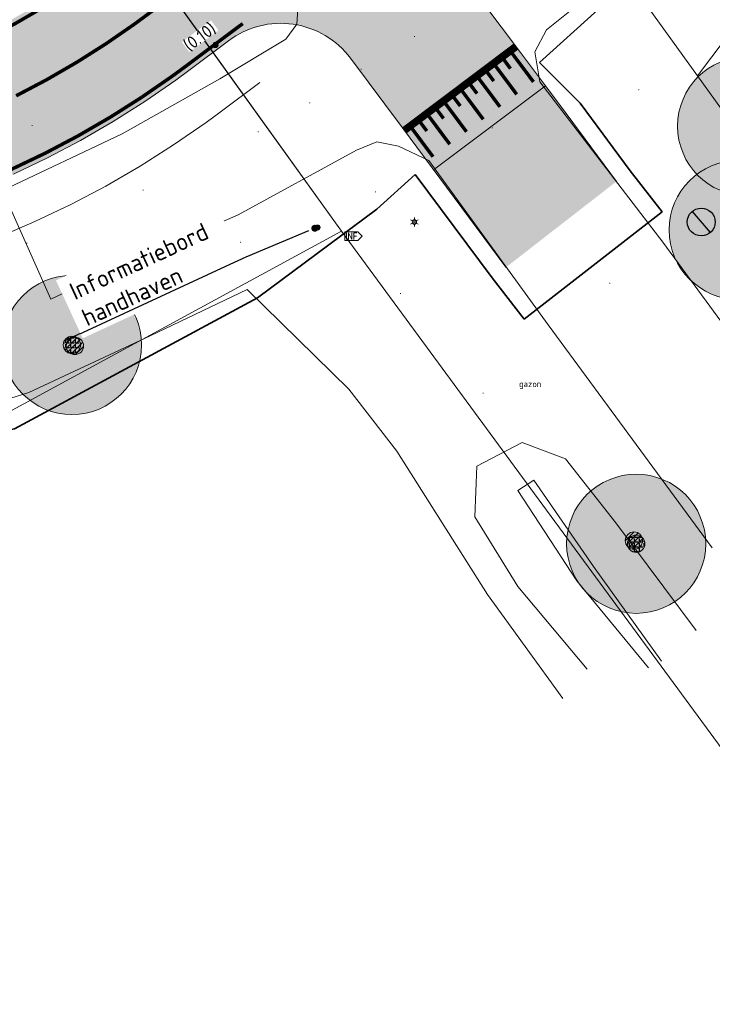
# Model space of a CAD drawing. Header units: metres. Extents: x 163628 to 168255, y 402691 to 405367.
# Tile 49 of 256: x 164793 to 164813, y 403526 to 403555. Entities that reach past the tile are written whole.
import ezdxf
from ezdxf import colors
from ezdxf.entities.mleader import LeaderData, LeaderLine
from ezdxf.enums import TextEntityAlignment as Align
from ezdxf.math import Vec2, Vec3

# ---------------------------------------------------------------- set-up
doc = ezdxf.new("R2010")
doc.units = ezdxf.units.M
for name, color, linetype, lineweight, transparency in [('X-CA190022.004-UO-ARC_Arcering$0$N-WE-VH-VERHARDING_ASFALT_ROOD-A', 14, 'Continuous', 0, 0.5), ('X-CA190022.004-UO-ARC_Arcering$0$N-WE-VH-VERHARDING_ASFALT_ZWART-OPBOUW 1', 250, 'Continuous', 0, 0.5), ('X-CA190022.004-UO-ARC_Arcering$0$N-WE-VH-VERHARDING_ASFALT_ZWARTE OPBOUW- RODE DEKLAAG', 14, 'Continuous', 0, 0.5)]:
    doc.layers.add(name, color=color, linetype=linetype, lineweight=lineweight, transparency=transparency)
for name, color, linetype, lineweight in [('X-CA190022.004-UO-BBM_bebording bebakening markering_v0.1$0$N-WE-VH-MARKERINGSTEKST-T18', 7, 'Continuous', 18), ('X-CA190022.004-UO-BBM_bebording bebakening markering_v0.1$0$X-XX-AL-T25', 7, 'Continuous', 25), ('X-CA190022.004-UO-DTM inmeting_v0.1$0$B-WE-AL-AANPIJLING-T18', 246, 'Continuous', 0), ('X-CA190022.004-UO-DTM inmeting_v0.1$0$B-WE-GR-BOOM-S', 246, 'Continuous', 0), ('X-CA190022.004-UO-DTM inmeting_v0.1$0$B-WE-GW-TALUD_KRUIN-G', 246, 'Continuous', 0), ('X-CA190022.004-UO-DTM inmeting_v0.1$0$B-WE-GW-TALUD_TEEN-G', 246, 'Continuous', 0), ('X-CA190022.004-UO-DTM inmeting_v0.1$0$B-WE-IE-MEUBILAIR_WEGMEUBILAIR-S', 246, 'Continuous', 0), ('X-CA190022.004-UO-DTM inmeting_v0.1$0$B-WE-IE-TERREINAFSCHEIDING_KUNSTMATIG_RASTERHEKWERK-G', 246, 'X-CA190022.004-UO-DTM inmeting_v0.1$0$IE-TERREINAFSCHEIDING-KUNSTMATIG-OPEN', 0), ('X-CA190022.004-UO-DTM inmeting_v0.1$0$B-WE-OG-HOOGTEPUNT-S', 246, 'Continuous', 0), ('X-CA190022.004-UO-DTM inmeting_v0.1$0$B-WE-VH-VERHARDING_ASFALT-G', 246, 'Continuous', 0), ('X-CA190022.004-UO-DTM inmeting_v0.1$0$B-XX-AL-INFORMATIEBORD-S', 246, 'Continuous', 0), ('X-CA190022.004-UO-DTM inmeting_v0.1$0$wegmeubilair', 246, 'Continuous', 0), ('X-CA190022.004-UO-DWM_Beplanting$0$B-WE-GR-BOOM-S AFKOMSTIG UIT BGT', 252, 'Continuous', 0), ('X-CA190022.004-UO-DWM_Snelfietsroute$0$N-WE-GW-BERM-G', 7, 'Continuous', 20), ('X-CA190022.004-UO-DWM_Snelfietsroute$0$N-WE-VH-DREMPEL-G', 7, 'Continuous', 20), ('X-CA190022.004-UO-DWM_Snelfietsroute$0$N-WE-VH-KANTVERHARDING-G', 7, 'Continuous', 20), ('X-CA190022.004-UO-DWM_Snelfietsroute$0$N-WE-VW-MARKERING_LANGS_STREEP_DOORGETROKKEN DREMPEL_010-G', 7, 'Continuous', 20), ('X-CA190022.004-UO-DWM_Snelfietsroute$0$N-WE-VW-MARKERING_LANGS_STREEP_DOORGETROKKEN_010-G', 7, 'Continuous', 20), ('X-CA190022.004-UO-GZM_Werkgrens_v0.1$0$N-WE-KG-GRENS_SYSTEEMGRENS-G', 7, 'X-CA190022.004-UO-GZM_Werkgrens_v0.1$0$KG-OG', 35), ('X-CA190022.004-UO-KAD_Percelen$0$B-WE-KG-GRENS_PERCEEL-GV', 150, 'Continuous', 9), ('X-CA190022.004-UO-WHM_Putten en kolken combi_v0.1$0$PUTRAND ONDERLEGGER GEMEENTE', 252, 'Continuous', 25)]:
    doc.layers.add(name, color=color, linetype=linetype, lineweight=lineweight)
doc.layers.add('X-CA190022.004-UO-DTM inmeting_v0.1$0$X-XX-AL-MEETPUNT-S', color=246, linetype='Continuous', lineweight=0, plot=False)
for name, color, linetype in [('X-CA190022.004-UO-DWM_Beplanting$0$B-WE-GR-BOOM-S AFKOMSTIG UIT BOMENBESTAND GEMEENTE', 252, 'Continuous'), ('X-CA190022.004-UO-DWM_Beplanting$0$B-WE-GR-BOOM-S AFKOMSTIG UIT DTM_v0.4', 252, 'Continuous'), ('X-CA190022.004-UO-DWM_Beplanting$0$N-GV-GR-GRAS-A-200', 7, 'Continuous')]:
    doc.layers.add(name, color=color, linetype=linetype)
doc.styles.add('X-CA190022.004-UO-BBM_bebording bebakening markering_v0.1$0$NLCS-ISO-M200-T25', font='NLCS-ISO.ttf', dxfattribs={"height": 0.5})
doc.styles.add('X-CA190022.004-UO-BBM_bebording bebakening markering_v0.1$0$NLCS-ISO-M500-T18', font='NLCS-ISO.ttf', dxfattribs={"height": 0.9})
doc.styles.add('X-CA190022.004-UO-DTM inmeting_v0.1$0$NLCS-ISO', font='isocpeur.ttf', dxfattribs={"height": 2.5})
doc.linetypes.add('X-CA190022.004-UO-DTM inmeting_v0.1$0$IE-TERREINAFSCHEIDING-KUNSTMATIG-OPEN', pattern='A,7,-1.5,[67,NLCS.SHX,S=0.75,R=0,X=0,Y=0],-1.5', length=10)
doc.linetypes.add('X-CA190022.004-UO-GZM_Werkgrens_v0.1$0$KG-OG', pattern='A,5.5,-1.5,[2,NLCS.SHX,S=0.5,R=0,X=0,Y=0],-1.5', length=8.5)

# ---------------------------------------------------------------- blocks, each defined once
blk = doc.blocks.new('X-CA190022.004-UO-DTM inmeting_v0.1$0$punt')
at = {"color": 0, "lineweight": -2}
blk.add_line((0, 0), (0, 0), dxfattribs=at)
blk = doc.blocks.new('X-CA190022.004-UO-DTM inmeting_v0.1$0$SOG-HOOGTEPUNT-SO')
for p, q in [((-0.5, 0), (0.5, 0)), ((0, 0.5), (0, -0.5))]:
    blk.add_line(p, q)
blk = doc.blocks.new('X-CA190022.004-UO-DTM inmeting_v0.1$0$boom')
h = blk.add_hatch()
h.set_pattern_fill('ANSI31', color=256, scale=0.13)
h.set_pattern_definition([(45, (0, 0), (-0.2918583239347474, 0.2918583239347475), [])])
h.paths.add_polyline_path([(-1, 0, 1), (1, 0, 1)])
blk.add_circle((0, 0), 1)
blk = doc.blocks.new('X-CA190022.004-UO-DTM inmeting_v0.1$0$Brouwers informatiebord')
at = {"layer": 'X-CA190022.004-UO-DTM inmeting_v0.1$0$wegmeubilair', "color": 141}
for p, q in [((-0.5593429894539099, 0.3735827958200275), (-0.5593429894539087, -0.3796167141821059)), ((-0.3306536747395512, -0.3796167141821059), (-0.3306536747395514, 0.3735827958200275)), ((-0.3306536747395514, 0.3735827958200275), (0.04202160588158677, -0.3796167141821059)), ((0.04202160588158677, -0.3796167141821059), (0.04202160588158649, 0.3735827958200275)), ((0.2821657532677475, 0.3735827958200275), (0.2821657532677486, -0.3796167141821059)), ((0.2821657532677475, 0.3735827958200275), (0.6386376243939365, 0.373582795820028)), ((0.2821657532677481, -0.003016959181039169), (0.5819262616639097, -0.003016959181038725))]:
    blk.add_line(p, q, dxfattribs=at)
blk.add_lwpolyline([(-0.7607234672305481, -0.5), (0.7392765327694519, -0.5), (1.239276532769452, 0), (0.7392765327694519, 0.5), (-0.7607234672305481, 0.5), (-0.7607234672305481, -0.5)], dxfattribs=at)
blk = doc.blocks.new('X-CA190022.004-UO-DTM inmeting_v0.1$0$SIE-WEG_PAAL_ALGEMEEN_TYPE_01')
h = blk.add_hatch(color=256)
edge = h.paths.add_edge_path()
edge.add_arc((2.273736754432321e-16, 0), 0.1875, 0, 360)
at = {"ltscale": 0.5}
blk.add_circle((2.273736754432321e-16, 0), 0.1875, dxfattribs=at)
blk = doc.blocks.new('X-CA190022.004-UO-DTM inmeting_v0.1$0$B-SIE-WEG_LICHTMAST-SO')
at = {"ltscale": 0.1}
for p, q in [((-0.3340803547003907, 0.1928812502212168), (-0.6681599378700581, 0.3857625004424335)), ((2.544954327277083e-10, 0.3857625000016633), (5.089692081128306e-10, 0.77152500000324)), ((0.3340803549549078, 0.1928812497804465), (0.6681599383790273, 0.3857624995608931)), ((-0.3340803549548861, -0.1928812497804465), (-0.6681599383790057, -0.3857624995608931)), ((-2.544954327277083e-10, -0.3857625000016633), (-5.089475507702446e-10, -0.77152500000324)), ((0.3340803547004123, -0.1928812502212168), (0.6681599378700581, -0.3857625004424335))]:
    blk.add_line(p, q, dxfattribs=at)
at = {"flags": 128}
for points in [[(-0.3543824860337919, 0.1523999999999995), (0.3543824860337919, 0.1523999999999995)], [(-0.3543824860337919, -0.1523999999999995), (0.3543824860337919, -0.1523999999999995)]]:
    blk.add_lwpolyline(points, dxfattribs=at)
at = {"ltscale": 0.1}
blk.add_circle((0, 0), 0.3857625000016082, dxfattribs=at)
at = {"style": 'X-CA190022.004-UO-DTM inmeting_v0.1$0$NLCS-ISO'}
blk.add_attdef('TYPE', text='', height=0.54864, dxfattribs=at).set_placement((5.089692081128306e-10, 0.77152500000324), align=Align.BOTTOM_CENTER)
blk = doc.blocks.new('X-CA190022.004-UO-DWM_Beplanting$0$SGR-BOOM_01-SO')
at = {"linetype": 'ByBlock', "lineweight": 18}
h = blk.add_hatch(color=0, dxfattribs=at)
h.dxf.hatch_style = 1
edge = h.paths.add_edge_path()
edge.add_arc((0, 0), 0.25, 0, 360)
at = {"color": 0, "linetype": 'ByBlock', "lineweight": 18}
for radius in [2, 0.25]:
    blk.add_circle((0, 0), radius, dxfattribs=at)
blk = doc.blocks.new('X-CA190022.004-UO-DWM_Beplanting$0$IMGEOBoom')
at = {"transparency": 33554457}
h = blk.add_hatch(color=256, dxfattribs=at)
h.dxf.hatch_style = 1
edge = h.paths.add_edge_path()
edge.add_arc((0, 0), 100, 0, 360)
edge = h.paths.add_edge_path(flags=17)
edge.add_arc((0, 0), 12.5, 0, 360)
h = blk.add_hatch()
h.set_pattern_fill('ANGLE', color=256)
h.set_pattern_definition([(0, (0, 0), (0, 6.985), [5.08, -1.905]), (90, (0, 0), (-6.985, 4.277078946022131e-16), [5.08, -1.905])])
edge = h.paths.add_edge_path(flags=17)
edge.add_arc((0, 0), 12.5, 0, 360)
at = {"layer": 'X-CA190022.004-UO-DWM_Beplanting$0$N-GV-GR-GRAS-A-200'}
h = blk.add_hatch(color=256, dxfattribs=at)
h.dxf.hatch_style = 1
edge = h.paths.add_edge_path(flags=17)
edge.add_arc((0, 0), 12.5, 0, 360)
at = {"xscale": 50, "yscale": 50, "zscale": 50}
blk.add_blockref('X-CA190022.004-UO-DWM_Beplanting$0$SGR-BOOM_01-SO', (0, 0), dxfattribs=at)
blk = doc.blocks.new('X-CA190022.004-UO-WHM_Putten en kolken combi_v0.1$0$B-SRI-PUT_BETON-SO')
at = {"flags": 128}
blk.add_lwpolyline([(-1.290005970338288, 1.528282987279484), (1.290089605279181, -1.528366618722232)], dxfattribs=at)
blk.add_circle((4.18174704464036e-05, -4.181572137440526e-05), 1.999999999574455)
blk = doc.blocks.new('X-CA190022.004-UO-BBM_bebording bebakening markering_v0.1$0$_Dot')
at = {"color": 0, "linetype": 'ByBlock', "const_width": 0.5}
blk.add_lwpolyline([(-0.25, 0, 1), (0.25, 0, 1)], format="xyb", close=True, dxfattribs=at)

msp = doc.modelspace()

# ---------------------------------------------------------------- hatches: boundary and pattern name
at = {"layer": 'X-CA190022.004-UO-ARC_Arcering$0$N-WE-VH-VERHARDING_ASFALT_ROOD-A'}
h = msp.add_hatch(color=256, dxfattribs=at)
h.dxf.hatch_style = 1
h.paths.add_polyline_path([(164799.4081062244, 403554.2064482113), (164797.090708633, 403557.4683086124), (164795.86814707, 403556.5527593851), (164795.5457951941, 403556.3157055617), (164794.7893453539, 403555.7921878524), (164794.0125654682, 403555.2993388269), (164793.2166982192, 403554.8379469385), (164792.4030168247, 403554.4087503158), (164791.5728230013, 403554.0124355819), (164790.7274448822, 403553.6496367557), (164789.8682348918, 403553.3209342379), (164788.996567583, 403553.0268538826), (164788.1138374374, 403552.7678661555), (164787.8690266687, 403552.7027731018), (164787.221456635, 403552.5443853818), (164786.3208527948, 403552.356769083), (164785.4134666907, 403552.2053174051), (164784.5007499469, 403552.0902726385), (164783.5841627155, 403552.0118188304), (164782.6651713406, 403551.9700814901), (164781.7452460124, 403551.9651273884), (164780.825858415, 403551.9969644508), (164779.9084793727, 403552.0655417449), (164778.9748262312, 403552.1727511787), (164777.9182883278, 403552.2757106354), (164776.8416777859, 403552.3383128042), (164775.7640905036, 403552.3578132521), (164774.6872502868, 403552.33423401), (164773.6128776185, 403552.2676659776), (164772.5426869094, 403552.158268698), (164771.476635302, 403552.0059619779), (164771.2188536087, 403551.9625774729), (164770.421662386, 403551.8119650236), (164769.3712898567, 403551.5749370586), (164768.3344701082, 403551.2969620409), (164767.3102312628, 403550.9779455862), (164766.3001960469, 403550.6184488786), (164765.3059624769, 403550.2190972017), (164764.3280402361, 403549.7801025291), (164763.844748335, 403549.5454639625), (164763.3964932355, 403549.3222228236), (164764.862972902, 403546.2602851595), (164765.3278207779, 403546.4684580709), (164765.7610759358, 403546.6571279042), (164766.6262639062, 403547.0033950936), (164767.5037139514, 403547.3144901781), (164768.3919985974, 403547.5899868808), (164769.2896759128, 403547.8295167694), (164770.195291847, 403548.0327697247), (164771.1064675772, 403548.1993622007), (164771.7974539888, 403548.3008268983), (164772.0244770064, 403548.32949726), (164772.9450986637, 403548.4226469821), (164773.8677687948, 403548.4788686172), (164774.7910082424, 403548.4981474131), (164775.7133399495, 403548.48052778), (164776.6332913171, 403548.4261131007), (164777.5493965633, 403548.3350654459), (164778.460021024, 403548.2066214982), (164778.4731300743, 403548.2048576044), (164779.53058489, 403548.0834322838), (164780.6075081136, 403548.0029285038), (164781.6867892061, 403547.965554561), (164782.766701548, 403547.9713702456), (164783.8455175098, 403548.0203662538), (164784.9215112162, 403548.1124642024), (164785.9929613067, 403548.2475167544), (164787.0581536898, 403548.4253078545), (164788.1153842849, 403548.645553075), (164788.875575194, 403548.8314864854), (164789.1629617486, 403548.9079000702), (164790.1992101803, 403549.2119291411), (164791.2224718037, 403549.5571539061), (164792.2311096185, 403549.9430220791), (164793.2235100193, 403550.3689163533), (164794.1980853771, 403550.8341553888), (164795.1532765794, 403551.3379949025), (164796.0875555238, 403551.8796288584), (164796.9994275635, 403552.4581907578), (164797.8874338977, 403553.0727550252), (164798.2658469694, 403553.3510356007)])
edge = h.paths.add_edge_path()
edge.add_line((164812.1318983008, 403564.2440379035), (164809.2161862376, 403566.9824819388))
edge.add_arc((164792.4510797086, 403582.7283022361), 22.99999247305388, 306.8550437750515, 316.795755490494, ccw=False)
edge.add_line((164806.2463045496, 403564.3247312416), (164804.3247551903, 403562.8857255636))
edge.add_line((164804.3247551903, 403562.8857255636), (164804.2185020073, 403562.8061549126))
edge.add_line((164804.2185020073, 403562.8061549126), (164806.6207696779, 403559.6078518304))
edge.add_line((164806.6207696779, 403559.6078518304), (164808.6465435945, 403561.1249089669))
edge.add_arc((164792.4539857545, 403582.7255354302), 26.99603661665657, 306.8564638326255, 316.7958108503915)
at = {"layer": 'X-CA190022.004-UO-ARC_Arcering$0$N-WE-VH-VERHARDING_ASFALT_ZWART-OPBOUW 1'}
h = msp.add_hatch(color=256, dxfattribs=at)
h.dxf.hatch_style = 1
edge = h.paths.add_edge_path()
edge.add_line((164807.802, 403553.866), (164806.1355930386, 403556.0912021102))
edge.add_arc((164808.1221869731, 403557.6089124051), 2.499999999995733, 126.82872559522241, 217.3789630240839, ccw=False)
edge.add_line((164806.623624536, 403559.6099897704), (164799.4081062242, 403554.2064482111))
edge.add_arc((164800.9066686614, 403552.2053708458), 2.500000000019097, 36.690919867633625, 126.82872559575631, ccw=False)
edge.add_line((164802.9113445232, 403553.6991160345), (164804.4015121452, 403551.6992414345))
edge.add_line((164804.4015121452, 403551.6992414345), (164807.381, 403547.69))
edge.add_line((164807.381, 403547.69), (164810.555, 403550.158))
edge.add_line((164810.555, 403550.158), (164809.1099317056, 403552.1080814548))
edge.add_line((164809.1099317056, 403552.1080814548), (164808.5142062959, 403552.9112909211))
edge.add_line((164808.5142062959, 403552.9112909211), (164807.802, 403553.866))
at = {"layer": 'X-CA190022.004-UO-ARC_Arcering$0$N-WE-VH-VERHARDING_ASFALT_ZWARTE OPBOUW- RODE DEKLAAG'}
h = msp.add_hatch(color=256, dxfattribs=at)
h.dxf.hatch_style = 1
h.paths.add_polyline_path([(164799.1049991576, 403558.9767660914), (164797.090708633, 403557.4683086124), (164799.4081062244, 403554.2064482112), (164801.470395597, 403555.7508509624)])

# ---------------------------------------------------------------- linework, layer by layer
at = {"layer": 'X-CA190022.004-UO-DTM inmeting_v0.1$0$B-WE-GW-TALUD_KRUIN-G'}
msp.add_polyline3d([(164809.7179999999, 403536.1329999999, 9.152), (164807.7170000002, 403538.5129999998, 9.142), (164806.4870000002, 403540.5159999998, 9.287), (164806.5389999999, 403541.977, 9.251), (164807.8420000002, 403542.6570000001, 9.265), (164809.091, 403542.182, 9.206), (164810.5389999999, 403540.3470000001, 9.219), (164812.852, 403537.2439999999, 9.148)], dxfattribs=at)
at = {"layer": 'X-CA190022.004-UO-DTM inmeting_v0.1$0$B-WE-GW-TALUD_TEEN-G'}
for points in [[(164808.1800000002, 403541.571, 8.611), (164807.7200000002, 403541.2710000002, 8.6)], [(164811.8530000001, 403536.3679999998, 8.35), (164809.8930000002, 403539.0890000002, 8.44), (164808.1800000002, 403541.571, 8.611)], [(164811.4789999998, 403536.1779999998, 8.324), (164809.415, 403538.6740000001, 8.434), (164807.7200000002, 403541.2710000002, 8.6)]]:
    msp.add_polyline3d(points, dxfattribs=at)
at = {"layer": 'X-CA190022.004-UO-DTM inmeting_v0.1$0$B-WE-IE-TERREINAFSCHEIDING_KUNSTMATIG_RASTERHEKWERK-G'}
for p, q in [((164797.1519999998, 403545.7239999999, 9.378), (164799.9440000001, 403547.0520000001, 9.369)), ((164799.9440000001, 403547.0520000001, 9.369), (164802.8599999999, 403544.1910000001, 9.376)), ((164793.665, 403544.0899999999, 9.329), (164797.1519999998, 403545.7239999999, 9.378)), ((164790.1800000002, 403543.0120000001, 9.262), (164793.665, 403544.0899999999, 9.329)), ((164802.8599999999, 403544.1910000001, 9.376), (164804.2459999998, 403542.4050000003, 9.329)), ((164804.2459999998, 403542.4050000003, 9.329), (164806.8500000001, 403538.2790000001, 9.269)), ((164806.8500000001, 403538.2790000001, 9.269), (164809.017, 403535.2930000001, 9.232))]:
    msp.add_line(p, q, dxfattribs=at)
at = {"layer": 'X-CA190022.004-UO-DTM inmeting_v0.1$0$B-WE-VH-VERHARDING_ASFALT-G'}
for points in [[(164792.9079999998, 403549.8999999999, 9.139), (164796.3489999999, 403551.5249999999, 9.297), (164799.1510000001, 403553.105, 9.453), (164801.057, 403554.2489999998, 9.563), (164801.372, 403554.6800000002, 9.602), (164801.4160000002, 403555.4169999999, 9.632), (164801.0609999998, 403556.1600000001, 9.65), (164799.8199999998, 403558.04, 9.702), (164796.3709999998, 403562.7439999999, 9.83), (164792.5189999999, 403567.8590000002, 10.004), (164789.7969999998, 403572.014, 10.108)], [(164816.6039999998, 403541.9879999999, 9.39), (164811.8870000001, 403548.4109999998, 9.533), (164808.355, 403553.0210000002, 9.627), (164808.2060000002, 403553.8879999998, 9.631), (164808.5449999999, 403554.52, 9.624), (164809.3109999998, 403555.128, 9.616), (164810.5099999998, 403556.327, 9.595), (164811.9789999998, 403558.2930000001, 9.587), (164814.372, 403562.6030000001, 9.551), (164816.0619999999, 403567.497, 9.508)], [(164813.307, 403539.622, 9.393), (164808.5899999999, 403546.034, 9.46), (164805.1600000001, 403550.7599999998, 9.532), (164804.29, 403551.176, 9.539), (164803.673, 403551.2970000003, 9.542), (164803.0860000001, 403551.0559999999, 9.522), (164799.6800000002, 403549.202, 9.384), (164796.4300000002, 403547.7850000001, 9.273), (164794.2969999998, 403546.7779999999, 9.212)], [(164794.2969999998, 403546.7779999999, 9.212), (164792.9079999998, 403549.8999999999, 9.139)]]:
    msp.add_polyline3d(points, dxfattribs=at)
at = {"layer": 'X-CA190022.004-UO-DWM_Snelfietsroute$0$N-WE-GW-BERM-G', "flags": 128}
msp.add_lwpolyline([(164792.7949838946, 403548.5530415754), (164793.842517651, 403549.0025966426), (164794.8712360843, 403549.4936822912), (164795.8794934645, 403550.0255128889), (164796.8656767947, 403550.5972376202), (164797.8282083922, 403551.2079418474), (164798.7655484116, 403551.8566485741), (164799.1649844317, 403552.1503891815), (164800.3072436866, 403553.005801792)], dxfattribs=at)
at = {"layer": 'X-CA190022.004-UO-DWM_Snelfietsroute$0$N-WE-VH-DREMPEL-G', "flags": 128}
for points in [[(164804.4015121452, 403551.6992414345), (164807.6168309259, 403554.1132616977)], [(164805.2980382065, 403550.4966330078), (164808.5142062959, 403552.9112909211)]]:
    msp.add_lwpolyline(points, dxfattribs=at)
at = {"layer": 'X-CA190022.004-UO-DWM_Snelfietsroute$0$N-WE-VH-KANTVERHARDING-G', "flags": 128}
msp.add_lwpolyline([(164810.555, 403550.158), (164809.1099317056, 403552.1080814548), (164808.5142062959, 403552.9112909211), (164807.802, 403553.866), (164806.1068128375, 403556.1296331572)], dxfattribs=at)
msp.add_lwpolyline([(164807.381, 403547.69), (164804.4015121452, 403551.6992414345), (164802.9113445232, 403553.6991160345, 0.4149181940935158), (164799.4081062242, 403554.2064482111), (164798.2658469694, 403553.3510356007), (164797.8874338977, 403553.0727550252), (164796.9994275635, 403552.4581907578), (164796.0875555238, 403551.8796288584), (164795.1532765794, 403551.3379949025), (164794.1980853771, 403550.8341553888), (164793.2235100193, 403550.3689163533)], format="xyb", dxfattribs=at)
at = {"layer": 'X-CA190022.004-UO-DWM_Snelfietsroute$0$N-WE-VW-MARKERING_LANGS_STREEP_DOORGETROKKEN DREMPEL_010-G', "flags": 128}
for points, const_width in [([(164804.461160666, 403551.6189775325), (164807.6767735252, 403554.0332185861)], 0.2), ([(164807.5119410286, 403553.9026310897), (164808.1702944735, 403553.021400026)], 0.09999999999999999), ([(164807.0309497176, 403553.543956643), (164807.6893031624, 403552.6627255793)], 0.09999999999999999), ([(164807.2714453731, 403553.7232938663), (164807.5105616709, 403553.4026329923)], 0.09999999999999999), ([(164806.7904540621, 403553.3646194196), (164807.0295703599, 403553.0439585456)], 0.09999999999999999), ([(164806.3094627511, 403553.0059449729), (164806.5485790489, 403552.6852840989)], 0.09999999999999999), ([(164806.5499584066, 403553.1852821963), (164807.2083118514, 403552.3040511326)], 0.09999999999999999), ([(164805.8284714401, 403552.6472705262), (164806.0675877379, 403552.3266096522)], 0.09999999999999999), ([(164806.0689670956, 403552.8266077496), (164806.7273205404, 403551.9453766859)], 0.09999999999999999), ([(164805.5879757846, 403552.4679333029), (164806.2463292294, 403551.5867022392)], 0.09999999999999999), ([(164805.1069844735, 403552.1092588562), (164805.7653379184, 403551.2280277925)], 0.09999999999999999), ([(164805.347480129, 403552.2885960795), (164805.5865964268, 403551.9679352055)], 0.09999999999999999), ([(164804.866488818, 403551.9299216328), (164805.1056051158, 403551.6092607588)], 0.09999999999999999), ([(164804.6259931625, 403551.7505844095), (164805.2843466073, 403550.8693533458)], 0.09999999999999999)]:
    msp.add_lwpolyline(points, dxfattribs=dict(at, const_width=const_width))
at = {"layer": 'X-CA190022.004-UO-DWM_Snelfietsroute$0$N-WE-VW-MARKERING_LANGS_STREEP_DOORGETROKKEN_010-G', "const_width": 0.1, "flags": 128}
for points in [[(164787.9278717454, 403552.5632076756), (164788.1542307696, 403552.6233945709), (164789.0416757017, 403552.8837655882), (164789.9190289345, 403553.1797642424), (164790.7838435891, 403553.5106109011), (164791.6347361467, 403553.8757762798), (164792.4703453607, 403554.2746761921), (164793.2893344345, 403554.7066724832), (164794.0903931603, 403555.171074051), (164794.8722400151, 403555.6671379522), (164795.6329270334, 403556.1935880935), (164795.9575386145, 403556.432303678), (164797.6978187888, 403557.7355608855)], [(164793.3007306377, 403552.6210953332), (164794.1851810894, 403553.087620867), (164795.0502680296, 403553.5891418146), (164795.8946075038, 403554.1248558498), (164796.7075530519, 403554.6874726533), (164797.06003433, 403554.9466832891), (164798.2092562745, 403555.8073101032)], [(164799.8140397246, 403554.6978418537), (164798.1764554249, 403553.4714913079), (164797.8003020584, 403553.1948724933), (164796.9165329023, 403552.583240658), (164796.0097278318, 403552.0078936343), (164795.0806403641, 403551.4692693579), (164794.1307568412, 403550.9682295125), (164793.1615968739, 403550.5055756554)]]:
    msp.add_lwpolyline(points, dxfattribs=at)
at = {"layer": 'X-CA190022.004-UO-GZM_Werkgrens_v0.1$0$N-WE-KG-GRENS_SYSTEEMGRENS-G', "ltscale": 0.2, "flags": 128}
msp.add_lwpolyline([(164202.4471839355, 403276.2612616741, -0.007014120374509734), (164204.6842424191, 403278.1944806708), (164207.7316017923, 403280.6309342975), (164216.350955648, 403287.4712219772), (164219.0035534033, 403289.434108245), (164219.3746627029, 403289.7286192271), (164237.1836765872, 403303.1852059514), (164244.5865004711, 403308.605291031), (164248.7299054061, 403311.6378046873), (164253.9774847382, 403315.3666892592), (164261.1754745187, 403320.480446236), (164269.6822113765, 403326.3244647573), (164277.4779943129, 403331.5382684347), (164300.138869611, 403346.1530355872), (164322.9639978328, 403359.9259594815), (164334.0727303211, 403366.2923093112), (164351.6652632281, 403375.7974689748), (164373.7421382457, 403387.5498352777), (164399.9497431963, 403400.4638723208), (164429.2801321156, 403414.7433017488), (164430.1235736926, 403415.1409833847), (164430.9478262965, 403415.506283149), (164431.7770699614, 403415.8458020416), (164432.615246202, 403416.1613381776), (164433.4616619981, 403416.4526584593), (164434.3156183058, 403416.7195497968), (164435.1764106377, 403416.9618192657), (164436.0433296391, 403417.1792942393), (164436.3055164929, 403417.2587681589, -0.09982065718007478), (164451.9815185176, 403417.1790174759, 0.1310872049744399), (164471.5299883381, 403420.9480569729), (164482.532673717, 403426.2434413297), (164490.6930660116, 403418.7998493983), (164492.5861501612, 403419.7065134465), (164495.4035730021, 403416.5299918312, -0.01010042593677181), (164498.0738503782, 403413.5363083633), (164499.3853029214, 403412.0048366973), (164502.2759065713, 403408.6525450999), (164509.274412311, 403412.9480533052), (164511.7682141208, 403416.4610208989), (164509.1861236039, 403420.2014103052, -0.1750361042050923), (164509.3210798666, 403422.1351258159, -0.1801291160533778), (164510.5166693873, 403423.4312866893), (164518.8245311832, 403427.3151248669), (164545.0302416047, 403439.9269191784), (164571.6953268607, 403452.7535489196), (164577.9552917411, 403456.0641072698), (164591.4716804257, 403464.141949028), (164595.4462846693, 403466.1591353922), (164599.4311747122, 403468.181541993), (164600.8539115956, 403468.8630628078), (164605.9399590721, 403471.2415379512), (164622.0164705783, 403477.7583811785), (164627.272938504, 403479.8886915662), (164631.9472826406, 403481.9048786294), (164633.2674407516, 403482.5385622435, 0.08477773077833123), (164642.6089981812, 403485.3796505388), (164759.3320802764, 403541.3864717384), (164770.9742443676, 403544.8150730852), (164773.2724307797, 403545.3968587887), (164787.8865800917, 403542.289629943), (164789.8994408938, 403542.3802139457), (164793.2522167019, 403543.0482871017), (164800.2402211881, 403546.8141014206), (164803.6710322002, 403549.3659814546), (164804.7740494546, 403550.3596960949), (164806.982937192, 403547.3873851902), (164807.9070396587, 403546.1989325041), (164811.8704722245, 403549.2807697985), (164810.9532731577, 403550.4603442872), (164809.5116547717, 403552.4057701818), (164808.342669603, 403553.5746866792), (164810.0239640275, 403555.0893745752), (164807.82693957, 403558.0124714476), (164809.8344029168, 403559.5158162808, 0.08719858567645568), (164816.7069141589, 403566.8332066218, -0.1361886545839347), (164825.1509550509, 403574.2389801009), (164897.951587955, 403609.3404576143), (164931.0926747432, 403625.3204994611), (165054.7836542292, 403684.9604895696), (165123.1554235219, 403717.9264497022), (165148.5663854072, 403730.0329638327), (165175.6541256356, 403740.4784873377), (165188.1464371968, 403744.8235939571), (165187.6324323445, 403748.0918636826), (165185.2580450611, 403754.9315992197), (165180.037890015, 403753.6894865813, 0.02784581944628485), (165177.0513383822, 403752.4655620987), (165119.6977294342, 403725.1406508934), (165051.3091062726, 403692.1665645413), (164927.6180512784, 403632.5265380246), (164894.4771003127, 403616.5465616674), (164821.6764674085, 403581.445084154, 0.1361886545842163), (164810.015649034, 403571.2180636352, -0.08719858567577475), (164805.0390029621, 403565.919263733), (164803.0203514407, 403564.4075403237), (164799.415410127, 403569.2038422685), (164798.6149812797, 403568.6044188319), (164797.8152444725, 403568.0055136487), (164797.2158194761, 403568.8059445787), (164793.3705278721, 403565.9262908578), (164793.9699528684, 403565.1258599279), (164792.3761302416, 403563.932281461), (164795.8845084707, 403559.0636660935, -0.2015476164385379), (164780.0971775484, 403554.0570161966, 0.07565561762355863), (164771.1691888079, 403553.9823458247, -0.009754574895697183), (164764.0749090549, 403552.5358596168), (164754.2863395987, 403547.7986438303), (164747.4743492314, 403544.6063578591), (164708.340445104, 403525.5831572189), (164686.2179063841, 403515.3649846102), (164675.1479613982, 403509.8647663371), (164663.5244613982, 403504.2582663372), (164644.326586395, 403495.0707073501), (164639.4929121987, 403492.7230557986), (164638.2008723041, 403492.1265410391, -0.2018182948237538), (164621.8461223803, 403491.8003317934, 0.2094978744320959), (164598.5804137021, 403490.9733350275), (164556.1572466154, 403470.5661522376), (164536.2994594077, 403461.0079530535), (164516.3183906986, 403451.407959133), (164508.2317351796, 403447.5121291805), (164500.1867564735, 403443.6421835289), (164497.2033634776, 403443.0084814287), (164495.0902549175, 403442.27400261, 0.1307944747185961), (164492.913084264, 403444.8114515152), (164488.4347408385, 403447.8854838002), (164494.8986629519, 403449.8350294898), (164490.3149407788, 403452.2328764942), (164484.4843242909, 403450.5971355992, -0.07642678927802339), (164479.7480917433, 403454.7225616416), (164478.7991556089, 403455.8572518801), (164474.9179570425, 403452.9617439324), (164457.3434499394, 403473.5656706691), (164451.2568614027, 403468.374000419), (164465.5190818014, 403451.6533184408, -0.484296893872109), (164464.8169442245, 403448.1132255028), (164461.4164168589, 403446.3937776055), (164463.8934237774, 403441.7698684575), (164464.9162194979, 403439.6136052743), (164433.0167582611, 403424.6830765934, 0.0516595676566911), (164425.3001219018, 403421.7033575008), (164396.430770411, 403407.6483830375), (164370.0935852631, 403394.670494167), (164347.8842103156, 403382.8475930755), (164330.1818090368, 403373.2830720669), (164318.9080065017, 403366.8221215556), (164295.9033911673, 403352.9408932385), (164273.0860170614, 403338.2251946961), (164265.1933658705, 403332.9466057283), (164256.5935764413, 403327.0386612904), (164249.3435457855, 403321.8879322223), (164244.0502837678, 403318.1265859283), (164239.8604985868, 403315.0601269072), (164232.4089702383, 403309.6043821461), (164214.4760118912, 403296.0541423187), (164201.2887743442, 403285.5887988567, 0.01213108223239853), (164197.4136132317, 403282.3572203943)], format="xyb", close=True, dxfattribs=at)
at = {"layer": 'X-CA190022.004-UO-KAD_Percelen$0$B-WE-KG-GRENS_PERCEEL-GV', "flags": 128}
for points in [[(164812.884, 403553.196), (164817.529, 403559.372), (164818.291, 403564.405), (164819.546, 403567.881), (164822.987, 403573.331), (164900.08, 403610.457), (164894.973, 403617.537), (164799.538, 403571.715)], [(164819.546, 403567.881), (164818.291, 403564.405), (164817.529, 403559.372), (164812.884, 403553.196), (164819.424, 403544.122), (164847.738, 403505.918), (164850.36, 403503.946), (164853.636, 403502.187), (164880.122, 403492.516), (164891.81, 403488.06), (164921.88, 403477.54), (164929.892, 403473.773), (164913.679, 403519.457), (164902.78, 403561.659), (164930.713, 403568.012), (164926.596, 403575.181), (164900.08, 403610.457), (164822.987, 403573.331)], [(164615.905, 403478.304), (164503.089, 403421.185), (164504.937, 403419.149), (164510.499, 403421.842), (164619.909, 403474.821), (164758.78, 403541.048), (164766.236, 403544.544), (164771.263, 403545.786), (164774.138, 403545.724), (164787.928, 403542.792), (164789.839, 403542.878), (164793.081, 403543.524), (164802.649, 403548.73), (164790.783, 403565.26), (164770.057, 403555.749), (164772.136, 403553.829), (164662.782, 403501.158)]]:
    msp.add_lwpolyline(points, close=True, dxfattribs=at)
for points in [[(164995.489, 403499.804), (164929.892, 403473.773), (164921.88, 403477.54), (164891.81, 403488.06), (164880.122, 403492.516), (164853.636, 403502.187), (164850.36, 403503.946), (164847.738, 403505.918), (164819.424, 403544.122), (164812.884, 403553.196), (164799.538, 403571.715), (164789.551, 403566.923), (164790.783, 403565.26), (164802.649, 403548.73), (164808.436, 403540.853), (164833.316, 403507.004), (164848.867, 403493.07), (164858.048, 403489.835), (164865.033, 403489.542), (164912.727, 403472.756), (164924.085, 403466.159), (164926.724, 403463.811), (164933.216, 403458.195)], [(164727.601, 403381.15), (164764.167, 403349.345), (164767.456, 403347.051), (164771.922, 403352.119), (164827.955, 403404.53), (164832.567, 403408.529), (164836.9, 403411.527), (164856.673, 403423.489), (164864.996, 403430.304), (164860.969, 403463.589), (164858.048, 403489.835), (164848.867, 403493.07), (164833.316, 403507.004), (164808.436, 403540.853), (164802.649, 403548.73), (164793.081, 403543.524), (164789.839, 403542.878), (164787.928, 403542.792), (164774.138, 403545.724), (164771.263, 403545.786), (164766.236, 403544.544), (164758.78, 403541.048), (164619.909, 403474.821)]]:
    msp.add_lwpolyline(points, dxfattribs=at)

# ---------------------------------------------------------------- block references
at = {"layer": 'X-CA190022.004-UO-DTM inmeting_v0.1$0$B-WE-GR-BOOM-S', "linetype": 'ByBlock', "lineweight": -2, "xscale": 0.25, "yscale": 0.25, "zscale": 0.25}
for p in [(164794.989, 403545.431, 9.447), (164811.059, 403539.833, 9.475)]:
    msp.add_blockref('X-CA190022.004-UO-DTM inmeting_v0.1$0$boom', p, dxfattribs=at)
at = {"layer": 'X-CA190022.004-UO-DTM inmeting_v0.1$0$B-WE-IE-MEUBILAIR_WEGMEUBILAIR-S', "color": 0, "linetype": 'ByBlock', "lineweight": -2, "xscale": 0.3999999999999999, "yscale": 0.3999999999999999, "zscale": 0.3999999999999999}
for p in [(164799.029, 403554.082, 9.517), (164801.965, 403548.836, 9.437)]:
    msp.add_blockref('X-CA190022.004-UO-DTM inmeting_v0.1$0$SIE-WEG_PAAL_ALGEMEEN_TYPE_01', p, dxfattribs=at)
at = {"layer": 'X-CA190022.004-UO-DTM inmeting_v0.1$0$B-WE-IE-MEUBILAIR_WEGMEUBILAIR-S', "linetype": 'ByBlock', "lineweight": -2, "xscale": 0.1620167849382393, "yscale": 0.1620167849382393, "zscale": 0.1620167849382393}
msp.add_blockref('X-CA190022.004-UO-DTM inmeting_v0.1$0$B-SIE-WEG_LICHTMAST-SO', (164804.747, 403548.993, 9.54), dxfattribs=at)
at = {"layer": 'X-CA190022.004-UO-DTM inmeting_v0.1$0$B-WE-OG-HOOGTEPUNT-S', "linetype": 'ByBlock', "lineweight": -2, "xscale": 0.01, "yscale": 0.01, "zscale": 0.01}
for p in [(164804.749, 403554.33, 9.641), (164803.215, 403553.386, 9.602), (164811.199, 403552.794, 9.602), (164801.739, 403552.419, 9.537), (164793.759, 403551.769, 9.194), (164800.26, 403551.587, 9.463), (164806.984, 403551.697, 9.594), (164796.949, 403549.91, 9.307), (164803.626, 403549.86, 9.492), (164793.608, 403548.382, 9.197), (164799.751, 403548.411, 9.404), (164810.362, 403547.23, 9.528), (164804.346, 403546.937, 9.357), (164796.118, 403546.526, 9.284), (164806.722, 403544.072, 9.354)]:
    msp.add_blockref('X-CA190022.004-UO-DTM inmeting_v0.1$0$SOG-HOOGTEPUNT-SO', p, dxfattribs=at)
at = {"layer": 'X-CA190022.004-UO-DTM inmeting_v0.1$0$B-XX-AL-INFORMATIEBORD-S', "linetype": 'ByBlock', "lineweight": -2, "xscale": 0.25, "yscale": 0.25, "zscale": 0.25}
msp.add_blockref('X-CA190022.004-UO-DTM inmeting_v0.1$0$Brouwers informatiebord', (164802.938, 403548.589, 9.425), dxfattribs=at)
at = {"layer": 'X-CA190022.004-UO-DTM inmeting_v0.1$0$X-XX-AL-MEETPUNT-S', "linetype": 'ByBlock', "lineweight": -2}
for p in [(164801.372, 403554.68, 9.602), (164808.545, 403554.52, 9.624), (164801.057, 403554.249, 9.563), (164808.206, 403553.888, 9.631), (164799.151, 403553.105, 9.453), (164808.355, 403553.021, 9.627), (164796.349, 403551.525, 9.297), (164803.673, 403551.297, 9.542), (164803.086, 403551.056, 9.522), (164804.29, 403551.176, 9.539), (164805.16, 403550.76, 9.532), (164799.68, 403549.202, 9.384), (164811.887, 403548.411, 9.533), (164796.43, 403547.785, 9.273), (164799.944, 403547.052, 9.369), (164794.297, 403546.778, 9.212), (164808.59, 403546.034, 9.46), (164797.152, 403545.724, 9.378), (164808.076, 403544.307, 9.383), (164793.665, 403544.09, 9.329), (164802.86, 403544.191, 9.376), (164807.842, 403542.657, 9.265), (164804.246, 403542.405, 9.329), (164806.539, 403541.977, 9.251), (164809.091, 403542.182, 9.206), (164808.18, 403541.571, 8.611), (164807.72, 403541.271, 8.6), (164806.487, 403540.516, 9.287), (164810.539, 403540.347, 9.219), (164813.307, 403539.622, 9.393), (164809.893, 403539.089, 8.44), (164809.415, 403538.674, 8.434), (164806.85, 403538.279, 9.269), (164807.717, 403538.513, 9.142), (164812.852, 403537.244, 9.148), (164811.853, 403536.368, 8.35), (164809.718, 403536.133, 9.152), (164811.479, 403536.178, 8.324), (164809.017, 403535.293, 9.232)]:
    msp.add_blockref('X-CA190022.004-UO-DTM inmeting_v0.1$0$punt', p, dxfattribs=at)
at = {"layer": 'X-CA190022.004-UO-DWM_Beplanting$0$B-WE-GR-BOOM-S AFKOMSTIG UIT BGT', "xscale": 0.02, "yscale": 0.02, "zscale": 0.02}
for p in [(164794.906, 403545.458), (164811.123, 403539.741)]:
    msp.add_blockref('X-CA190022.004-UO-DWM_Beplanting$0$IMGEOBoom', p, dxfattribs=at)
at = {"layer": 'X-CA190022.004-UO-DWM_Beplanting$0$B-WE-GR-BOOM-S AFKOMSTIG UIT BOMENBESTAND GEMEENTE', "xscale": 0.02, "yscale": 0.02, "zscale": 0.02}
for p in [(164794.906, 403545.458), (164811.123, 403539.741)]:
    msp.add_blockref('X-CA190022.004-UO-DWM_Beplanting$0$IMGEOBoom', p, dxfattribs=at)
at = {"layer": 'X-CA190022.004-UO-DWM_Beplanting$0$B-WE-GR-BOOM-S AFKOMSTIG UIT DTM_v0.4', "linetype": 'ByBlock', "lineweight": -2, "xscale": 0.02, "yscale": 0.02, "zscale": 0.02}
for p in [(164814.312, 403551.748, 9.483), (164814.069, 403548.764, 9.538)]:
    msp.add_blockref('X-CA190022.004-UO-DWM_Beplanting$0$IMGEOBoom', p, dxfattribs=at)
at = {"layer": 'X-CA190022.004-UO-WHM_Putten en kolken combi_v0.1$0$PUTRAND ONDERLEGGER GEMEENTE', "xscale": 0.2, "yscale": 0.2, "zscale": 0.2}
msp.add_blockref('X-CA190022.004-UO-WHM_Putten en kolken combi_v0.1$0$B-SRI-PUT_BETON-SO', (164812.992, 403548.992), dxfattribs=at)

# ---------------------------------------------------------------- texts
at = {"layer": 'X-CA190022.004-UO-DTM inmeting_v0.1$0$B-WE-AL-AANPIJLING-T18', "linetype": 'ByBlock', "insert": (164808.076, 403544.307, 9.383), "char_height": 0.18, "attachment_point": 5, "style": 'X-CA190022.004-UO-DTM inmeting_v0.1$0$NLCS-ISO'}
msp.add_mtext('gazon', dxfattribs=at)

# ---------------------------------------------------------------- next in the draw order: texts
at = {"layer": 'X-CA190022.004-UO-BBM_bebording bebakening markering_v0.1$0$N-WE-VH-MARKERINGSTEKST-T18', "insert": (164798.0663604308, 403554.1653541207, 10.1227078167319), "char_height": 0.36, "attachment_point": 1, "rotation": 36.70581621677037, "style": 'X-CA190022.004-UO-BBM_bebording bebakening markering_v0.1$0$NLCS-ISO-M500-T18', "bg_fill": 3, "box_fill_scale": 1, "bg_fill_color": 256, "bg_fill_transparency": 0}
msp.add_mtext_dynamic_manual_height_columns('(0.10)', width=1.044382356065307, gutter_width=2.5, heights=[0], dxfattribs=at)

# ---------------------------------------------------------------- next in the draw order: leaders
at = {"layer": 'X-CA190022.004-UO-BBM_bebording bebakening markering_v0.1$0$X-XX-AL-T25'}
ml = msp.add_multileader_mtext('Standard', dxfattribs=at)
ml.set_content('Informatiebord \\Phandhaven', color=256, style='X-CA190022.004-UO-BBM_bebording bebakening markering_v0.1$0$NLCS-ISO-M200-T25')
ml.set_leader_properties(color=256, linetype='ByLayer', lineweight=-1)
ml.set_arrow_properties(name='X-CA190022.004-UO-BBM_bebording bebakening markering_v0.1$0$_Dot')
ml.build(insert=Vec2(0, 0))
ml.multileader.update_dxf_attribs({"text_left_attachment_type": 5, "text_right_attachment_type": 5, "dogleg_length": 0.5, "arrow_head_size": 0.2})
ctx = ml.context
ctx.base_point, ctx.char_height, ctx.arrow_head_size, ctx.landing_gap_size, ctx.plane_origin, ctx.plane_x_axis, ctx.plane_y_axis = Vec3(164795.2157331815, 403545.8154017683), 0.5, 0.2, 0.18, Vec3(164804.6902963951, 403547.8722458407), Vec3(0.9077042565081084, 0.4196105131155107), Vec3(-0.4196105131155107, 0.9077042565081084)
ctx.left_attachment, ctx.right_attachment = 5, 5
notes = []
notes.append((ctx, [(1, (1, 1, 0), (164799.8994871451, 403547.980592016), (-0.9077042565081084, -0.4196105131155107), 0.5, [(0, [(164801.886, 403548.813)], 0, [])])]))
ctx.mtext.insert, ctx.mtext.text_direction, ctx.mtext.rotation, ctx.mtext.flow_direction = Vec3(164794.7776782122, 403547.1919744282), Vec3(0.9077042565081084, 0.4196105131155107), 0.4330161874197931, 5
ctx.mtext.has_bg_fill, ctx.mtext.bg_color, ctx.mtext.bg_scale_factor, ctx.mtext.bg_transparency, ctx.mtext.use_window_bg_color = 1, -1027028792, 1.5, 0, 1
for ctx, leaders in notes:
    for number, flags, end, landing, length, lines in leaders:
        leader = LeaderData()
        leader.index, (leader.has_last_leader_line, leader.has_dogleg_vector, leader.attachment_direction) = number, flags
        leader.last_leader_point, leader.dogleg_vector, leader.dogleg_length = Vec3(end), Vec3(landing), length
        for number, points, colour, breaks in lines:
            line = LeaderLine()
            line.index, line.vertices, line.color, line.breaks = number, Vec3.list(points), colors.encode_raw_color(colour), breaks
            leader.lines.append(line)
        ctx.leaders.append(leader)

doc.saveas('drawing.dxf')
